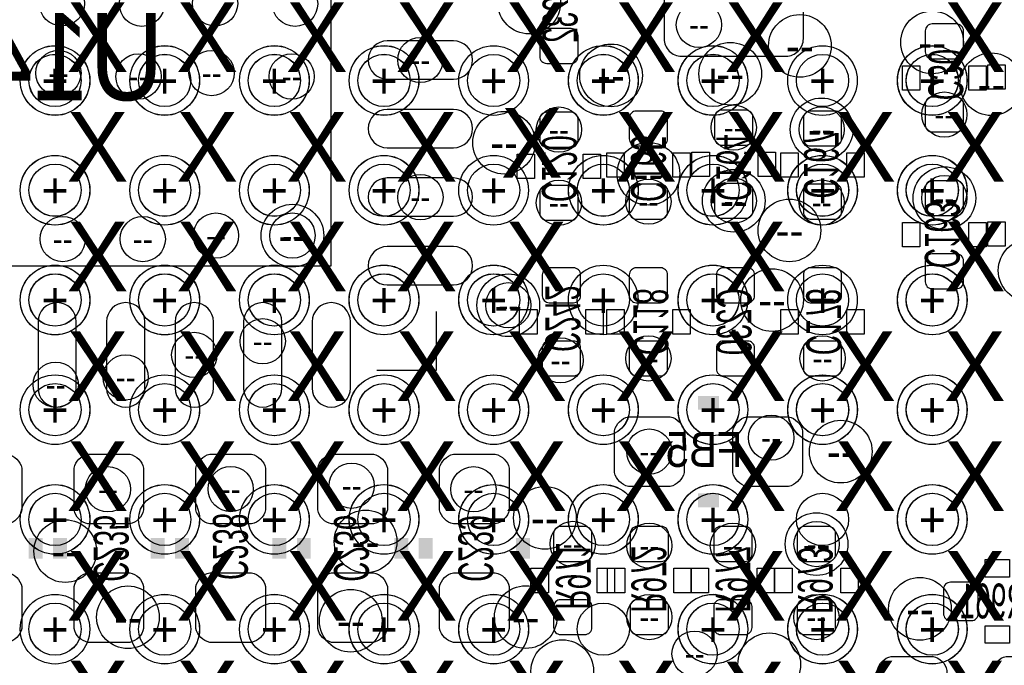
# Model space of a CAD drawing. Extents: x -22 to 398, y -34 to 263.
# Tile 10 of 39: x 27.37 to 34.56, y 15.1 to 19.81. Entities that reach past the tile are written whole.
import ezdxf
from ezdxf.enums import TextEntityAlignment as Align

# ---------------------------------------------------------------- set-up
doc = ezdxf.new("R2010")
doc.units = 0
for name, color, linetype in [('ASSY_BOT', 17, 'CONTINUOUS'), ('BOT', 16, 'CONTINUOUS'), ('DRILL', 12, 'CONTINUOUS'), ('SILK_BOT', 13, 'CONTINUOUS'), ('TOP', 15, 'CONTINUOUS')]:
    doc.layers.add(name, color=color, linetype=linetype)

# ---------------------------------------------------------------- blocks, each defined once
blk = doc.blocks.new('FIGURE_CIRCLE')
blk.add_circle((0, 0), 0.5)

msp = doc.modelspace()

# ---------------------------------------------------------------- linework, layer by layer
at = {"layer": 'BOT'}
msp.add_lwpolyline([(29.645864, 18.01241), (29.645864, 21.51253), (26.145744, 21.51253), (26.145744, 18.01241)], close=True, dxfattribs=at)
for points in [[(32.201104, 19.54022), (32.963104, 19.54022, 0.414214), (33.090104, 19.66722), (33.090104, 20.37842, 0.414214), (32.963104, 20.50542), (32.201104, 20.50542, 0.414214), (32.074104, 20.37842), (32.074104, 19.66722, 0.414214)], [(34.207704, 19.52117, 0.414214), (34.258504, 19.57197), (34.258504, 19.72437, 0.414214), (34.207704, 19.77517), (34.029904, 19.77517, 0.414214), (33.979104, 19.72437), (33.979104, 19.57197, 0.414214), (34.029904, 19.52117)], [(31.217362, 19.741388, 0.414214), (31.166562, 19.690588), (31.166562, 19.538188, 0.414214), (31.217362, 19.487388), (31.395162, 19.487388, 0.414214), (31.445962, 19.538188), (31.445962, 19.690588, 0.414214), (31.395162, 19.741388)], [(30.53715, 19.652234), (30.05455, 19.652234, 1), (30.05455, 19.372834), (30.53715, 19.372834, 1)], [(34.029904, 19.24177, 0.414214), (33.979104, 19.19097), (33.979104, 19.03857, 0.414214), (34.029904, 18.98777), (34.207704, 18.98777, 0.414214), (34.258504, 19.03857), (34.258504, 19.19097, 0.414214), (34.207704, 19.24177)], [(30.53715, 19.152108), (30.05455, 19.152108, 1), (30.05455, 18.872708), (30.53715, 18.872708, 1)], [(31.395162, 18.877788, 0.414214), (31.445962, 18.928588), (31.445962, 19.080988, 0.414214), (31.395162, 19.131788), (31.217362, 19.131788, 0.414214), (31.166562, 19.080988), (31.166562, 18.928588, 0.414214), (31.217362, 18.877788)], [(32.048704, 18.88617, 0.414214), (32.099504, 18.93697), (32.099504, 19.08937, 0.414214), (32.048704, 19.14017), (31.870904, 19.14017, 0.414214), (31.820104, 19.08937), (31.820104, 18.93697, 0.414214), (31.870904, 18.88617)], [(32.671004, 18.89252, 0.414214), (32.721804, 18.94332), (32.721804, 19.09572, 0.414214), (32.671004, 19.14652), (32.493204, 19.14652, 0.414214), (32.442404, 19.09572), (32.442404, 18.94332, 0.414214), (32.493204, 18.89252)], [(33.318704, 18.88617, 0.414214), (33.369504, 18.93697), (33.369504, 19.08937, 0.414214), (33.318704, 19.14017), (33.140904, 19.14017, 0.414214), (33.090104, 19.08937), (33.090104, 18.93697, 0.414214), (33.140904, 18.88617)], [(30.53715, 18.652236), (30.05455, 18.652236, 1), (30.05455, 18.372836), (30.53715, 18.372836, 1)], [(31.870904, 18.60677, 0.414214), (31.820104, 18.55597), (31.820104, 18.40357, 0.414214), (31.870904, 18.35277), (32.048704, 18.35277, 0.414214), (32.099504, 18.40357), (32.099504, 18.55597, 0.414214), (32.048704, 18.60677)], [(32.671004, 18.35912, 0.414214), (32.721804, 18.40992), (32.721804, 18.56232, 0.414214), (32.671004, 18.61312), (32.493204, 18.61312, 0.414214), (32.442404, 18.56232), (32.442404, 18.40992, 0.414214), (32.493204, 18.35912)], [(33.140904, 18.60677, 0.414214), (33.090104, 18.55597), (33.090104, 18.40357, 0.414214), (33.140904, 18.35277), (33.318704, 18.35277, 0.414214), (33.369504, 18.40357), (33.369504, 18.55597, 0.414214), (33.318704, 18.60677)], [(34.207704, 18.37817, 0.414214), (34.258504, 18.42897), (34.258504, 18.58137, 0.414214), (34.207704, 18.63217), (34.029904, 18.63217, 0.414214), (33.979104, 18.58137), (33.979104, 18.42897, 0.414214), (34.029904, 18.37817)], [(31.217362, 18.598388, 0.414214), (31.166562, 18.547588), (31.166562, 18.395188, 0.414214), (31.217362, 18.344388), (31.395162, 18.344388, 0.414214), (31.445962, 18.395188), (31.445962, 18.547588, 0.414214), (31.395162, 18.598388)], [(30.53715, 18.15211), (30.05455, 18.15211, 1), (30.05455, 17.87271), (30.53715, 17.87271, 1)], [(34.029904, 18.09877, 0.414214), (33.979104, 18.04797), (33.979104, 17.89557, 0.414214), (34.029904, 17.84477), (34.207704, 17.84477, 0.414214), (34.258504, 17.89557), (34.258504, 18.04797, 0.414214), (34.207704, 18.09877)], [(31.413704, 17.74317, 0.414214), (31.464504, 17.79397), (31.464504, 17.94637, 0.414214), (31.413704, 17.99717), (31.235904, 17.99717, 0.414214), (31.185104, 17.94637), (31.185104, 17.79397, 0.414214), (31.235904, 17.74317)], [(32.048704, 17.74317, 0.414214), (32.099504, 17.79397), (32.099504, 17.94637, 0.414214), (32.048704, 17.99717), (31.870904, 17.99717, 0.414214), (31.820104, 17.94637), (31.820104, 17.79397, 0.414214), (31.870904, 17.74317)], [(32.683704, 17.74317, 0.414214), (32.734504, 17.79397), (32.734504, 17.94637, 0.414214), (32.683704, 17.99717), (32.505904, 17.99717, 0.414214), (32.455104, 17.94637), (32.455104, 17.79397, 0.414214), (32.505904, 17.74317)], [(33.318704, 17.74317, 0.414214), (33.369504, 17.79397), (33.369504, 17.94637, 0.414214), (33.318704, 17.99717), (33.140904, 17.99717, 0.414214), (33.090104, 17.94637), (33.090104, 17.79397, 0.414214), (33.140904, 17.74317)], [(27.785568, 17.121124), (27.785568, 17.603724, 1), (27.506168, 17.603724), (27.506168, 17.121124, 1)], [(28.28544, 17.121124), (28.28544, 17.603724, 1), (28.00604, 17.603724), (28.00604, 17.121124, 1)], [(28.785566, 17.121124), (28.785566, 17.603724, 1), (28.506166, 17.603724), (28.506166, 17.121124, 1)], [(29.285438, 17.121124), (29.285438, 17.603724, 1), (29.006038, 17.603724), (29.006038, 17.121124, 1)], [(29.785564, 17.121124), (29.785564, 17.603724, 1), (29.506164, 17.603724), (29.506164, 17.121124, 1)], [(31.235904, 17.46377, 0.414214), (31.185104, 17.41297), (31.185104, 17.26057, 0.414214), (31.235904, 17.20977), (31.413704, 17.20977, 0.414214), (31.464504, 17.26057), (31.464504, 17.41297, 0.414214), (31.413704, 17.46377)], [(31.870904, 17.46377, 0.414214), (31.820104, 17.41297), (31.820104, 17.26057, 0.414214), (31.870904, 17.20977), (32.048704, 17.20977, 0.414214), (32.099504, 17.26057), (32.099504, 17.41297, 0.414214), (32.048704, 17.46377)], [(32.505904, 17.46377, 0.414214), (32.455104, 17.41297), (32.455104, 17.26057, 0.414214), (32.505904, 17.20977), (32.683704, 17.20977, 0.414214), (32.734504, 17.26057), (32.734504, 17.41297, 0.414214), (32.683704, 17.46377)], [(33.140904, 17.46377, 0.414214), (33.090104, 17.41297), (33.090104, 17.26057, 0.414214), (33.140904, 17.20977), (33.318704, 17.20977, 0.414214), (33.369504, 17.26057), (33.369504, 17.41297, 0.414214), (33.318704, 17.46377)], [(31.813754, 16.91132), (32.118554, 16.91132, -0.294587), (32.220154, 16.80972), (32.220154, 16.50492, -0.294587), (32.118554, 16.40332), (31.813754, 16.40332, -0.294587), (31.712154, 16.50492), (31.712154, 16.80972, -0.294587)], [(32.677354, 16.91132), (32.982154, 16.91132, -0.294587), (33.083754, 16.80972), (33.083754, 16.50492, -0.294587), (32.982154, 16.40332), (32.677354, 16.40332, -0.294587), (32.575754, 16.50492), (32.575754, 16.80972, -0.294587)], [(26.879804, 16.23187), (26.879804, 16.53667, -0.294587), (26.981404, 16.63827), (27.286204, 16.63827, -0.294587), (27.387804, 16.53667), (27.387804, 16.23187, -0.294587), (27.286204, 16.13027), (26.981404, 16.13027, -0.294587)], [(27.768804, 16.23187), (27.768804, 16.53667, -0.294587), (27.870404, 16.63827), (28.175204, 16.63827, -0.294587), (28.276804, 16.53667), (28.276804, 16.23187, -0.294587), (28.175204, 16.13027), (27.870404, 16.13027, -0.294587)], [(28.657804, 16.23187), (28.657804, 16.53667, -0.294587), (28.759404, 16.63827), (29.064204, 16.63827, -0.294587), (29.165804, 16.53667), (29.165804, 16.23187, -0.294587), (29.064204, 16.13027), (28.759404, 16.13027, -0.294587)], [(30.054804, 16.53667), (30.054804, 16.23187, -0.294587), (29.953204, 16.13027), (29.648404, 16.13027, -0.294587), (29.546804, 16.23187), (29.546804, 16.53667, -0.294587), (29.648404, 16.63827), (29.953204, 16.63827, -0.294587)], [(30.943804, 16.53667), (30.943804, 16.23187, -0.294587), (30.842204, 16.13027), (30.537404, 16.13027, -0.294587), (30.435804, 16.23187), (30.435804, 16.53667, -0.294587), (30.537404, 16.63827), (30.842204, 16.63827, -0.294587)], [(31.496254, 15.85722, 0.414214), (31.547054, 15.90802), (31.547054, 16.06042, 0.414214), (31.496254, 16.11122), (31.318454, 16.11122, 0.414214), (31.267654, 16.06042), (31.267654, 15.90802, 0.414214), (31.318454, 15.85722)], [(31.877254, 16.11122, 0.414214), (31.826454, 16.06042), (31.826454, 15.90802, 0.414214), (31.877254, 15.85722), (32.055054, 15.85722, 0.414214), (32.105854, 15.90802), (32.105854, 16.06042, 0.414214), (32.055054, 16.11122)], [(32.664654, 15.85722, 0.414214), (32.715454, 15.90802), (32.715454, 16.06042, 0.414214), (32.664654, 16.11122), (32.486854, 16.11122, 0.414214), (32.436054, 16.06042), (32.436054, 15.90802, 0.414214), (32.486854, 15.85722)], [(33.274254, 15.85722, 0.414214), (33.325054, 15.90802), (33.325054, 16.06042, 0.414214), (33.274254, 16.11122), (33.096454, 16.11122, 0.414214), (33.045654, 16.06042), (33.045654, 15.90802, 0.414214), (33.096454, 15.85722)], [(26.879804, 15.36827), (26.879804, 15.67307, -0.294587), (26.981404, 15.77467), (27.286204, 15.77467, -0.294587), (27.387804, 15.67307), (27.387804, 15.36827, -0.294587), (27.286204, 15.26667), (26.981404, 15.26667, -0.294587)], [(27.768804, 15.36827), (27.768804, 15.67307, -0.294587), (27.870404, 15.77467), (28.175204, 15.77467, -0.294587), (28.276804, 15.67307), (28.276804, 15.36827, -0.294587), (28.175204, 15.26667), (27.870404, 15.26667, -0.294587)], [(28.657804, 15.36827), (28.657804, 15.67307, -0.294587), (28.759404, 15.77467), (29.064204, 15.77467, -0.294587), (29.165804, 15.67307), (29.165804, 15.36827, -0.294587), (29.064204, 15.26667), (28.759404, 15.26667, -0.294587)], [(30.054804, 15.67307), (30.054804, 15.36827, -0.294587), (29.953204, 15.26667), (29.648404, 15.26667, -0.294587), (29.546804, 15.36827), (29.546804, 15.67307, -0.294587), (29.648404, 15.77467), (29.953204, 15.77467, -0.294587)], [(30.943804, 15.67307), (30.943804, 15.36827, -0.294587), (30.842204, 15.26667), (30.537404, 15.26667, -0.294587), (30.435804, 15.36827), (30.435804, 15.67307, -0.294587), (30.537404, 15.77467), (30.842204, 15.77467, -0.294587)], [(34.366454, 15.65402, 0.414214), (34.315654, 15.70482), (34.163254, 15.70482, 0.414214), (34.112454, 15.65402), (34.112454, 15.47622, 0.414214), (34.163254, 15.42542), (34.315654, 15.42542, 0.414214), (34.366454, 15.47622)], [(31.496254, 15.32382, 0.414214), (31.547054, 15.37462), (31.547054, 15.52702, 0.414214), (31.496254, 15.57782), (31.318454, 15.57782, 0.414214), (31.267654, 15.52702), (31.267654, 15.37462, 0.414214), (31.318454, 15.32382)], [(31.877254, 15.57782, 0.414214), (31.826454, 15.52702), (31.826454, 15.37462, 0.414214), (31.877254, 15.32382), (32.055054, 15.32382, 0.414214), (32.105854, 15.37462), (32.105854, 15.52702, 0.414214), (32.055054, 15.57782)], [(32.664654, 15.32382, 0.414214), (32.715454, 15.37462), (32.715454, 15.52702, 0.414214), (32.664654, 15.57782), (32.486854, 15.57782, 0.414214), (32.436054, 15.52702), (32.436054, 15.37462, 0.414214), (32.486854, 15.32382)], [(33.274254, 15.32382, 0.414214), (33.325054, 15.37462), (33.325054, 15.52702, 0.414214), (33.274254, 15.57782), (33.096454, 15.57782, 0.414214), (33.045654, 15.52702), (33.045654, 15.37462, 0.414214), (33.096454, 15.32382)], [(33.6296, 14.7574), (33.6296, 15.0622, -0.294587), (33.7312, 15.1638), (34.036, 15.1638, -0.294587), (34.1376, 15.0622), (34.1376, 14.7574, -0.294587), (34.036, 14.6558), (33.7312, 14.6558, -0.294587)], [(34.4678, 14.7574), (34.4678, 15.0622, -0.294587), (34.5694, 15.1638), (34.8742, 15.1638, -0.294587), (34.9758, 15.0622), (34.9758, 14.7574, -0.294587), (34.8742, 14.6558), (34.5694, 14.6558, -0.294587)]]:
    msp.add_lwpolyline(points, format="xyb", close=True, dxfattribs=at)
at = {"layer": 'SILK_BOT'}
for points in [[(33.814004, 19.47037), (33.941004, 19.47037), (33.941004, 19.29257), (33.814004, 19.29257)], [(34.296604, 19.47037), (34.423604, 19.47037), (34.423604, 19.29257), (34.296604, 19.29257)], [(34.436304, 19.47672), (34.563304, 19.47672), (34.563304, 19.29892), (34.436304, 19.29892)], [(31.001462, 18.826988), (31.128462, 18.826988), (31.128462, 18.649188), (31.001462, 18.649188)], [(31.484062, 18.826988), (31.611062, 18.826988), (31.611062, 18.649188), (31.484062, 18.649188)], [(31.782004, 18.65757), (31.655004, 18.65757), (31.655004, 18.83537), (31.782004, 18.83537)], [(32.264604, 18.65757), (32.137604, 18.65757), (32.137604, 18.83537), (32.264604, 18.83537)], [(32.404304, 18.66392), (32.277304, 18.66392), (32.277304, 18.84172), (32.404304, 18.84172)], [(32.886904, 18.66392), (32.759904, 18.66392), (32.759904, 18.84172), (32.886904, 18.84172)], [(32.925004, 18.83537), (33.052004, 18.83537), (33.052004, 18.65757), (32.925004, 18.65757)], [(33.407604, 18.83537), (33.534604, 18.83537), (33.534604, 18.65757), (33.407604, 18.65757)], [(33.814004, 18.32737), (33.941004, 18.32737), (33.941004, 18.14957), (33.814004, 18.14957)], [(34.296604, 18.32737), (34.423604, 18.32737), (34.423604, 18.14957), (34.296604, 18.14957)], [(34.563304, 18.15592), (34.436304, 18.15592), (34.436304, 18.33372), (34.563304, 18.33372)], [(31.147004, 17.51457), (31.020004, 17.51457), (31.020004, 17.69237), (31.147004, 17.69237)], [(31.629604, 17.51457), (31.502604, 17.51457), (31.502604, 17.69237), (31.629604, 17.69237)], [(31.655004, 17.69237), (31.782004, 17.69237), (31.782004, 17.51457), (31.655004, 17.51457)], [(32.137604, 17.69237), (32.264604, 17.69237), (32.264604, 17.51457), (32.137604, 17.51457)], [(32.925004, 17.69237), (33.052004, 17.69237), (33.052004, 17.51457), (32.925004, 17.51457)], [(33.407604, 17.69237), (33.534604, 17.69237), (33.534604, 17.51457), (33.407604, 17.51457)], [(31.229554, 15.62862), (31.102554, 15.62862), (31.102554, 15.80642), (31.229554, 15.80642)], [(31.712154, 15.62862), (31.585154, 15.62862), (31.585154, 15.80642), (31.712154, 15.80642)], [(31.661354, 15.80642), (31.788354, 15.80642), (31.788354, 15.62862), (31.661354, 15.62862)], [(32.143954, 15.80642), (32.270954, 15.80642), (32.270954, 15.62862), (32.143954, 15.62862)], [(32.397954, 15.62862), (32.270954, 15.62862), (32.270954, 15.80642), (32.397954, 15.80642)], [(32.880554, 15.62862), (32.753554, 15.62862), (32.753554, 15.80642), (32.880554, 15.80642)], [(33.007554, 15.62862), (32.880554, 15.62862), (32.880554, 15.80642), (33.007554, 15.80642)], [(33.490154, 15.62862), (33.363154, 15.62862), (33.363154, 15.80642), (33.490154, 15.80642)], [(34.595054, 15.86992), (34.595054, 15.74292), (34.417254, 15.74292), (34.417254, 15.86992)], [(34.595054, 15.38732), (34.595054, 15.26032), (34.417254, 15.26032), (34.417254, 15.38732)]]:
    msp.add_lwpolyline(points, close=True, dxfattribs=at)
msp.add_lwpolyline([(30.410404, 17.67967), (30.410404, 17.24787), (29.978604, 17.24787)], dxfattribs=at)
at = {"layer": 'SILK_BOT', "const_width": 0.1016}
for points in [[(32.321754, 17.01292), (32.474154, 17.01292)], [(32.321754, 16.30172), (32.474154, 16.30172)], [(27.489404, 15.87627), (27.489404, 16.02867)], [(27.667204, 15.87627), (27.667204, 16.02867)], [(28.378404, 15.87627), (28.378404, 16.02867)], [(28.556204, 15.87627), (28.556204, 16.02867)], [(29.267404, 15.87627), (29.267404, 16.02867)], [(29.445204, 16.02867), (29.445204, 15.87627)], [(30.156404, 16.02867), (30.156404, 15.87627)], [(30.334204, 16.02867), (30.334204, 15.87627)], [(31.045404, 16.02867), (31.045404, 15.87627)]]:
    msp.add_lwpolyline(points, dxfattribs=at)
at = {"layer": 'TOP'}
for centre in [(27.63012, 19.362928), (28.43022, 19.362928), (29.230066, 19.362928), (30.030166, 19.362928), (30.830012, 19.362928), (31.630112, 19.362928), (32.430212, 19.362928), (33.230058, 19.362928), (34.030158, 19.362928), (27.63012, 18.562828), (28.43022, 18.562828), (29.230066, 18.562828), (30.030166, 18.562828), (30.830012, 18.562828), (31.630112, 18.562828), (32.430212, 18.562828), (33.230058, 18.562828), (34.030158, 18.562828), (27.63012, 17.762728), (28.43022, 17.762728), (29.230066, 17.762728), (30.030166, 17.762728), (30.830012, 17.762728), (31.630112, 17.762728), (32.430212, 17.762728), (33.230058, 17.762728), (34.030158, 17.762728), (27.63012, 16.962882), (28.43022, 16.962882), (29.230066, 16.962882), (30.030166, 16.962882), (30.830012, 16.962882), (31.630112, 16.962882), (32.430212, 16.962882), (33.230058, 16.962882), (34.030158, 16.962882), (27.63012, 16.162782), (28.43022, 16.162782), (29.230066, 16.162782), (30.030166, 16.162782), (30.830012, 16.162782), (31.630112, 16.162782), (32.430212, 16.162782), (33.230058, 16.162782), (34.030158, 16.162782), (27.63012, 15.362936), (28.43022, 15.362936), (29.230066, 15.362936), (30.030166, 15.362936), (30.830012, 15.362936), (31.630112, 15.362936), (32.430212, 15.362936), (33.230058, 15.362936), (34.030158, 15.362936)]:
    msp.add_circle(centre, 0.1905, dxfattribs=at)

# ---------------------------------------------------------------- block references
at = {"layer": 'DRILL'}
for p, xscale, yscale in [((31.0896, 19.931126), 0.4572, 0.4572), ((27.680412, 19.925538), 0.3302, 0.3302), ((28.26385, 19.922998), 0.3302, 0.3302), ((28.798012, 19.925538), 0.3302, 0.3302), ((29.38145, 19.922998), 0.3302, 0.3302), ((32.328104, 19.76882), 0.3302, 0.3302), ((33.06445, 19.61515), 0.4572, 0.4572), ((34.02965, 19.64055), 0.4572, 0.4572), ((27.63012, 19.362674), 0.508, 0.508), ((27.630374, 19.363436), 0.508, 0.508), ((28.43022, 19.362674), 0.508, 0.508), ((28.430474, 19.363436), 0.508, 0.508), ((29.230066, 19.362674), 0.508, 0.508), ((29.230574, 19.363436), 0.508, 0.508), ((30.030166, 19.362674), 0.508, 0.508), ((30.030674, 19.363436), 0.508, 0.508), ((30.29585, 19.512534), 0.3302, 0.3302), ((30.830012, 19.362928), 0.508, 0.508), ((31.630112, 19.362674), 0.508, 0.508), ((31.630874, 19.363436), 0.508, 0.508), ((31.686754, 19.40052), 0.4572, 0.4572), ((32.429958, 19.362674), 0.508, 0.508), ((32.430974, 19.363436), 0.508, 0.508), ((32.55645, 19.41195), 0.4572, 0.4572), ((33.229804, 19.362674), 0.508, 0.508), ((34.029904, 19.362674), 0.508, 0.508), ((34.031174, 19.363436), 0.508, 0.508), ((27.630374, 19.363436), 0.381, 0.381), ((27.655012, 19.417538), 0.3302, 0.3302), ((28.239212, 19.392138), 0.3302, 0.3302), ((28.430474, 19.363436), 0.381, 0.381), ((28.772612, 19.417538), 0.3302, 0.3302), ((29.230574, 19.363436), 0.381, 0.381), ((29.356812, 19.392138), 0.3302, 0.3302), ((30.030674, 19.363436), 0.381, 0.381), ((31.630874, 19.363436), 0.381, 0.381), ((32.430974, 19.363436), 0.381, 0.381), ((34.031174, 19.363436), 0.381, 0.381), ((34.46145, 19.33575), 0.4572, 0.4572), ((34.118804, 19.11477), 0.3302, 0.3302), ((32.582104, 19.01952), 0.3302, 0.3302), ((33.223454, 19.00682), 0.4572, 0.4572), ((30.906212, 18.909538), 0.4572, 0.4572), ((31.306262, 19.004788), 0.3302, 0.3302), ((33.223454, 19.00682), 0.3302, 0.3302), ((31.959804, 18.68297), 0.4572, 0.4572), ((27.629866, 18.562574), 0.508, 0.508), ((27.630374, 18.563336), 0.508, 0.508), ((27.630374, 18.563336), 0.381, 0.381), ((28.43022, 18.562828), 0.508, 0.508), ((28.430474, 18.563336), 0.508, 0.508), ((28.430474, 18.563336), 0.381, 0.381), ((29.230066, 18.562574), 0.508, 0.508), ((29.230574, 18.563336), 0.508, 0.508), ((29.230574, 18.563336), 0.381, 0.381), ((30.030166, 18.562574), 0.508, 0.508), ((30.030674, 18.563336), 0.508, 0.508), ((30.030674, 18.563336), 0.381, 0.381), ((30.830012, 18.562828), 0.508, 0.508), ((31.630112, 18.562828), 0.508, 0.508), ((31.630874, 18.563336), 0.508, 0.508), ((31.630874, 18.563336), 0.381, 0.381), ((32.429958, 18.562828), 0.508, 0.508), ((32.430974, 18.563336), 0.508, 0.508), ((32.430974, 18.563336), 0.381, 0.381), ((33.229804, 18.562828), 0.508, 0.508), ((33.231074, 18.563336), 0.508, 0.508), ((33.231074, 18.563336), 0.381, 0.381), ((34.029904, 18.562828), 0.508, 0.508), ((34.031174, 18.563336), 0.508, 0.508), ((34.031174, 18.563336), 0.381, 0.381), ((32.582104, 18.48612), 0.4572, 0.4572), ((34.118804, 18.50517), 0.4572, 0.4572), ((30.29585, 18.512536), 0.3302, 0.3302), ((31.306262, 18.471388), 0.3302, 0.3302), ((31.959804, 18.47977), 0.3302, 0.3302), ((32.582104, 18.48612), 0.3302, 0.3302), ((33.223454, 18.47342), 0.3302, 0.3302), ((34.118804, 18.50517), 0.3302, 0.3302), ((32.988504, 18.27022), 0.4572, 0.4572), ((28.803854, 18.23212), 0.3302, 0.3302), ((29.362654, 18.23212), 0.4572, 0.4572), ((29.362654, 18.23212), 0.3302, 0.3302), ((27.686254, 18.20672), 0.3302, 0.3302), ((28.270454, 18.20672), 0.3302, 0.3302), ((34.741104, 17.97812), 0.4572, 0.4572), ((27.629866, 17.762474), 0.508, 0.508), ((27.630374, 17.763236), 0.508, 0.508), ((28.429966, 17.762474), 0.508, 0.508), ((28.430474, 17.763236), 0.508, 0.508), ((29.230066, 17.762728), 0.508, 0.508), ((29.230574, 17.763236), 0.508, 0.508), ((30.029912, 17.762728), 0.508, 0.508), ((30.030674, 17.763236), 0.508, 0.508), ((30.830012, 17.762728), 0.508, 0.508), ((30.830774, 17.763236), 0.508, 0.508), ((31.630112, 17.762728), 0.508, 0.508), ((32.429958, 17.762728), 0.508, 0.508), ((32.430974, 17.763236), 0.508, 0.508), ((32.861504, 17.76222), 0.4572, 0.4572), ((33.229804, 17.762728), 0.508, 0.508), ((34.029904, 17.762728), 0.508, 0.508), ((34.031174, 17.763236), 0.508, 0.508), ((27.630374, 17.763236), 0.381, 0.381), ((28.430474, 17.763236), 0.381, 0.381), ((29.230574, 17.763236), 0.381, 0.381), ((30.030674, 17.763236), 0.381, 0.381), ((30.830774, 17.763236), 0.381, 0.381), ((30.937454, 17.72412), 0.4572, 0.4572), ((30.937454, 17.72412), 0.3302, 0.3302), ((32.430974, 17.763236), 0.381, 0.381), ((34.031174, 17.763236), 0.381, 0.381), ((29.145738, 17.461738), 0.3302, 0.3302), ((28.645866, 17.362424), 0.3302, 0.3302), ((31.3182, 17.3228), 0.3302, 0.3302), ((31.959804, 17.33677), 0.3302, 0.3302), ((33.229804, 17.33677), 0.3302, 0.3302), ((28.14574, 17.19834), 0.3302, 0.3302), ((27.6352, 17.145), 0.3302, 0.3302), ((27.63012, 16.962882), 0.508, 0.508), ((27.630374, 16.963136), 0.508, 0.508), ((28.43022, 16.962882), 0.508, 0.508), ((28.430474, 16.963136), 0.508, 0.508), ((29.230066, 16.962882), 0.508, 0.508), ((29.230574, 16.963136), 0.508, 0.508), ((30.029912, 16.962882), 0.508, 0.508), ((30.030674, 16.963136), 0.508, 0.508), ((30.830012, 16.962882), 0.508, 0.508), ((30.830774, 16.963136), 0.508, 0.508), ((31.630112, 16.962882), 0.508, 0.508), ((31.630874, 16.963136), 0.508, 0.508), ((32.429958, 16.962882), 0.508, 0.508), ((32.430974, 16.963136), 0.508, 0.508), ((33.229804, 16.962882), 0.508, 0.508), ((33.231074, 16.963136), 0.508, 0.508), ((34.029904, 16.962882), 0.508, 0.508), ((34.031174, 16.963136), 0.508, 0.508), ((27.630374, 16.963136), 0.381, 0.381), ((28.430474, 16.963136), 0.381, 0.381), ((29.230574, 16.963136), 0.381, 0.381), ((30.030674, 16.963136), 0.381, 0.381), ((30.830774, 16.963136), 0.381, 0.381), ((31.630874, 16.963136), 0.381, 0.381), ((32.430974, 16.963136), 0.381, 0.381), ((33.231074, 16.963136), 0.381, 0.381), ((34.031174, 16.963136), 0.381, 0.381), ((32.855154, 16.75892), 0.3302, 0.3302), ((33.363154, 16.65732), 0.4572, 0.4572), ((31.966154, 16.65732), 0.3302, 0.3302), ((28.0162, 16.383), 0.3302, 0.3302), ((28.911804, 16.38427), 0.3302, 0.3302), ((29.7942, 16.4084), 0.3302, 0.3302), ((30.6832, 16.383), 0.3302, 0.3302), ((27.63012, 16.162528), 0.508, 0.508), ((27.630374, 16.163036), 0.508, 0.508), ((28.43022, 16.162528), 0.508, 0.508), ((28.430474, 16.163036), 0.508, 0.508), ((29.230066, 16.162528), 0.508, 0.508), ((29.230574, 16.163036), 0.508, 0.508), ((30.029912, 16.162528), 0.508, 0.508), ((30.030674, 16.163036), 0.508, 0.508), ((30.830012, 16.162528), 0.508, 0.508), ((30.830774, 16.163036), 0.508, 0.508), ((31.204154, 16.17472), 0.4572, 0.4572), ((31.630112, 16.162528), 0.508, 0.508), ((31.630874, 16.163036), 0.508, 0.508), ((32.429958, 16.162528), 0.508, 0.508), ((32.430974, 16.163036), 0.508, 0.508), ((34.029904, 16.162528), 0.508, 0.508), ((34.031174, 16.163036), 0.508, 0.508), ((27.630374, 16.163036), 0.381, 0.381), ((28.430474, 16.163036), 0.381, 0.381), ((29.230574, 16.163036), 0.381, 0.381), ((30.030674, 16.163036), 0.381, 0.381), ((30.830774, 16.163036), 0.381, 0.381), ((31.630874, 16.163036), 0.381, 0.381), ((32.430974, 16.163036), 0.381, 0.381), ((34.031174, 16.163036), 0.381, 0.381), ((29.8958, 16.002), 0.4572, 0.4572), ((33.186116, 15.983204), 0.4572, 0.4572), ((27.70505, 15.93215), 0.4572, 0.4572), ((31.407354, 15.98422), 0.3302, 0.3302), ((31.966154, 15.97152), 0.3302, 0.3302), ((32.575754, 15.97152), 0.3302, 0.3302), ((33.186624, 15.983204), 0.3302, 0.3302), ((33.94075, 15.511018), 0.4572, 0.4572), ((28.16225, 15.44955), 0.4572, 0.4572), ((31.064454, 15.45082), 0.4572, 0.4572), ((27.63012, 15.362682), 0.508, 0.508), ((28.43022, 15.362682), 0.508, 0.508), ((28.430474, 15.362936), 0.508, 0.508), ((29.230066, 15.362682), 0.508, 0.508), ((29.230574, 15.362936), 0.508, 0.508), ((29.78785, 15.42415), 0.4572, 0.4572), ((30.029912, 15.362682), 0.508, 0.508), ((30.030674, 15.362936), 0.508, 0.508), ((30.830012, 15.362682), 0.508, 0.508), ((30.830774, 15.362936), 0.508, 0.508), ((31.966154, 15.45082), 0.3302, 0.3302), ((32.429958, 15.362682), 0.508, 0.508), ((32.430974, 15.362936), 0.508, 0.508), ((33.229804, 15.362682), 0.508, 0.508), ((33.231074, 15.362936), 0.508, 0.508), ((33.185354, 15.45082), 0.3302, 0.3302), ((34.029904, 15.362682), 0.508, 0.508), ((34.031174, 15.362936), 0.508, 0.508), ((27.63012, 15.362682), 0.381, 0.381), ((28.430474, 15.362936), 0.381, 0.381), ((29.230574, 15.362936), 0.381, 0.381), ((30.030674, 15.362936), 0.381, 0.381), ((30.830774, 15.362936), 0.381, 0.381), ((32.430974, 15.362936), 0.381, 0.381), ((33.231074, 15.362936), 0.381, 0.381), ((34.031174, 15.362936), 0.381, 0.381), ((32.296354, 15.18412), 0.3302, 0.3302), ((32.84093, 15.106396), 0.4572, 0.4572), ((31.331154, 15.05712), 0.4572, 0.4572)]:
    msp.add_blockref('FIGURE_CIRCLE', p, dxfattribs=dict(at, xscale=xscale, yscale=yscale))

# ---------------------------------------------------------------- texts
at = {"layer": 'ASSY_BOT', "text_generation_flag": 2, "width": 0.6}
for s, rotation, p in [('C232', 90, (31.441898, 19.881088)), ('C30', 270, (34.001964, 19.4056)), ('C167', 270, (33.094168, 18.74647)), ('C120', 270, (31.182564, 18.7198)), ('C165', 270, (31.832804, 18.72107)), ('C164', 270, (32.455104, 18.72742)), ('C163', 270, (33.976564, 18.2372)), ('C242', 270, (31.208218, 17.6276)), ('C118', 270, (31.849822, 17.60347)), ('C230', 90, (32.71139, 17.60474)), ('C173', 270, (33.110932, 17.60347)), ('C235', 270, (27.912568, 15.95247)), ('C238', 270, (28.782518, 15.96517)), ('C236', 270, (29.665422, 15.95247)), ('C239', 270, (30.573218, 15.9512)), ('R971', 270, (31.284418, 15.749778)), ('R972', 270, (31.835344, 15.726918)), ('R977', 270, (32.450024, 15.726918)), ('R973', 270, (33.049718, 15.71752))]:
    msp.add_text(s, height=0.254, rotation=rotation, dxfattribs=at).set_placement(p, align=Align.CENTER)
at = {"layer": 'ASSY_BOT', "text_generation_flag": 2}
for s, height, width, p in [('U14', 0.635, 0.8784, (27.7368, 19.219164)), ('FB5', 0.254, 0.9, (32.36595, 16.545814)), ('R961', 0.254, 0.6, (34.47542, 15.441422))]:
    msp.add_text(s, height=height, dxfattribs=dict(at, width=width)).set_placement(p, align=Align.CENTER)
at = {"layer": 'DRILL'}
for s, height, p in [('X', 0.508, (27.940254, 19.67992)), ('X', 0.508, (28.740354, 19.67992)), ('X', 0.508, (29.540454, 19.67992)), ('X', 0.508, (30.340554, 19.67992)), ('X', 0.508, (31.140654, 19.67992)), ('X', 0.508, (31.940754, 19.67992)), ('X', 0.508, (32.740854, 19.67992)), ('X', 0.508, (34.341054, 19.67992)), ('--', 0.1651, (32.328104, 19.76882)), ('--', 0.2286, (34.02965, 19.64055)), ('--', 0.2286, (33.06445, 19.61515)), ('--', 0.1651, (30.29585, 19.512534)), ('+', 0.254, (27.63012, 19.362674)), ('+', 0.254, (27.630374, 19.363436)), ('+', 0.1905, (27.630374, 19.363436)), ('--', 0.1651, (27.655012, 19.417538)), ('+', 0.254, (28.43022, 19.362674)), ('+', 0.254, (28.430474, 19.363436)), ('+', 0.1905, (28.430474, 19.363436)), ('--', 0.1651, (28.772612, 19.417538)), ('+', 0.254, (29.230066, 19.362674)), ('+', 0.254, (29.230574, 19.363436)), ('+', 0.1905, (29.230574, 19.363436)), ('+', 0.254, (30.030166, 19.362674)), ('+', 0.254, (30.030674, 19.363436)), ('+', 0.1905, (30.030674, 19.363436)), ('+', 0.254, (30.830012, 19.362928)), ('+', 0.254, (31.630112, 19.362674)), ('+', 0.254, (31.630874, 19.363436)), ('+', 0.1905, (31.630874, 19.363436)), ('+', 0.254, (32.429958, 19.362674)), ('+', 0.254, (32.430974, 19.363436)), ('+', 0.1905, (32.430974, 19.363436)), ('+', 0.254, (33.229804, 19.362674)), ('+', 0.254, (34.029904, 19.362674)), ('+', 0.254, (34.031174, 19.363436)), ('+', 0.1905, (34.031174, 19.363436)), ('--', 0.1651, (28.239212, 19.392138)), ('--', 0.1651, (29.356812, 19.392138)), ('--', 0.2286, (31.686754, 19.40052)), ('--', 0.2286, (32.55645, 19.41195)), ('--', 0.2286, (34.46145, 19.33575)), ('X', 0.508, (27.940254, 18.87982)), ('X', 0.508, (28.740354, 18.87982)), ('X', 0.508, (29.540454, 18.87982)), ('X', 0.508, (30.340554, 18.87982)), ('X', 0.508, (31.109412, 18.909538)), ('X', 0.508, (31.940754, 18.87982)), ('X', 0.508, (32.740854, 18.87982)), ('X', 0.508, (33.540954, 18.87982)), ('X', 0.508, (34.341054, 18.87982)), ('--', 0.1651, (34.118804, 19.11477)), ('--', 0.1651, (31.306262, 19.004788)), ('--', 0.1651, (32.582104, 19.01952)), ('--', 0.2286, (33.223454, 19.00682)), ('--', 0.1651, (33.223454, 19.00682)), ('--', 0.2286, (30.906212, 18.909538)), ('+', 0.254, (27.629866, 18.562574)), ('+', 0.254, (27.630374, 18.563336)), ('+', 0.1905, (27.630374, 18.563336)), ('+', 0.254, (28.43022, 18.562828)), ('+', 0.254, (28.430474, 18.563336)), ('+', 0.1905, (28.430474, 18.563336)), ('+', 0.254, (29.230066, 18.562574)), ('+', 0.254, (29.230574, 18.563336)), ('+', 0.1905, (29.230574, 18.563336)), ('+', 0.254, (30.030166, 18.562574)), ('+', 0.254, (30.030674, 18.563336)), ('+', 0.1905, (30.030674, 18.563336)), ('+', 0.254, (30.830012, 18.562828)), ('+', 0.254, (31.630112, 18.562828)), ('+', 0.254, (31.630874, 18.563336)), ('+', 0.1905, (31.630874, 18.563336)), ('--', 0.2286, (31.959804, 18.68297)), ('+', 0.254, (32.429958, 18.562828)), ('+', 0.254, (32.430974, 18.563336)), ('+', 0.1905, (32.430974, 18.563336)), ('+', 0.254, (33.229804, 18.562828)), ('+', 0.254, (33.231074, 18.563336)), ('+', 0.1905, (33.231074, 18.563336)), ('+', 0.254, (34.029904, 18.562828)), ('+', 0.254, (34.031174, 18.563336)), ('+', 0.1905, (34.031174, 18.563336)), ('--', 0.1651, (30.29585, 18.512536)), ('--', 0.1651, (31.959804, 18.47977)), ('--', 0.2286, (32.582104, 18.48612)), ('--', 0.1651, (32.582104, 18.48612)), ('--', 0.2286, (34.118804, 18.50517)), ('--', 0.1651, (34.118804, 18.50517)), ('--', 0.1651, (31.306262, 18.471388)), ('--', 0.1651, (33.223454, 18.47342)), ('X', 0.508, (27.940254, 18.07972)), ('X', 0.508, (28.740354, 18.07972)), ('X', 0.508, (29.540454, 18.07972)), ('X', 0.508, (30.340554, 18.07972)), ('X', 0.508, (31.140654, 18.07972)), ('X', 0.508, (32.740854, 18.07972)), ('X', 0.508, (34.341054, 18.07972)), ('--', 0.2286, (32.988504, 18.27022)), ('--', 0.1651, (27.686254, 18.20672)), ('--', 0.1651, (28.270454, 18.20672)), ('--', 0.1651, (28.803854, 18.23212)), ('--', 0.2286, (29.362654, 18.23212)), ('--', 0.1651, (29.362654, 18.23212)), ('+', 0.254, (27.629866, 17.762474)), ('+', 0.254, (27.630374, 17.763236)), ('+', 0.1905, (27.630374, 17.763236)), ('+', 0.254, (28.429966, 17.762474)), ('+', 0.254, (28.430474, 17.763236)), ('+', 0.1905, (28.430474, 17.763236)), ('+', 0.254, (29.230066, 17.762728)), ('+', 0.254, (29.230574, 17.763236)), ('+', 0.1905, (29.230574, 17.763236)), ('+', 0.254, (30.029912, 17.762728)), ('+', 0.254, (30.030674, 17.763236)), ('+', 0.1905, (30.030674, 17.763236)), ('+', 0.254, (30.830012, 17.762728)), ('+', 0.254, (30.830774, 17.763236)), ('+', 0.1905, (30.830774, 17.763236)), ('+', 0.254, (31.630112, 17.762728)), ('+', 0.254, (32.429958, 17.762728)), ('+', 0.254, (32.430974, 17.763236)), ('+', 0.1905, (32.430974, 17.763236)), ('+', 0.254, (33.229804, 17.762728)), ('+', 0.254, (34.029904, 17.762728)), ('+', 0.254, (34.031174, 17.763236)), ('+', 0.1905, (34.031174, 17.763236)), ('--', 0.2286, (32.861504, 17.76222)), ('--', 0.2286, (30.937454, 17.72412)), ('--', 0.1651, (30.937454, 17.72412)), ('X', 0.508, (27.940254, 17.27962)), ('X', 0.508, (28.740354, 17.27962)), ('X', 0.508, (29.540454, 17.27962)), ('X', 0.508, (30.340554, 17.27962)), ('X', 0.508, (31.140654, 17.27962)), ('X', 0.508, (31.940754, 17.27962)), ('X', 0.508, (32.740854, 17.27962)), ('X', 0.508, (33.540954, 17.27962)), ('X', 0.508, (34.341054, 17.27962)), ('--', 0.1651, (29.145738, 17.461738)), ('--', 0.1651, (28.645866, 17.362424)), ('--', 0.1651, (31.959804, 17.33677)), ('--', 0.1651, (33.229804, 17.33677)), ('--', 0.1651, (31.3182, 17.3228)), ('--', 0.1651, (28.14574, 17.19834)), ('--', 0.1651, (27.6352, 17.145)), ('+', 0.254, (27.63012, 16.962882)), ('+', 0.254, (27.630374, 16.963136)), ('+', 0.1905, (27.630374, 16.963136)), ('+', 0.254, (28.43022, 16.962882)), ('+', 0.254, (28.430474, 16.963136)), ('+', 0.1905, (28.430474, 16.963136)), ('+', 0.254, (29.230066, 16.962882)), ('+', 0.254, (29.230574, 16.963136)), ('+', 0.1905, (29.230574, 16.963136)), ('+', 0.254, (30.029912, 16.962882)), ('+', 0.254, (30.030674, 16.963136)), ('+', 0.1905, (30.030674, 16.963136)), ('+', 0.254, (30.830012, 16.962882)), ('+', 0.254, (30.830774, 16.963136)), ('+', 0.1905, (30.830774, 16.963136)), ('+', 0.254, (31.630112, 16.962882)), ('+', 0.254, (31.630874, 16.963136)), ('+', 0.1905, (31.630874, 16.963136)), ('+', 0.254, (32.429958, 16.962882)), ('+', 0.254, (32.430974, 16.963136)), ('+', 0.1905, (32.430974, 16.963136)), ('+', 0.254, (33.229804, 16.962882)), ('+', 0.254, (33.231074, 16.963136)), ('+', 0.1905, (33.231074, 16.963136)), ('+', 0.254, (34.029904, 16.962882)), ('+', 0.254, (34.031174, 16.963136)), ('+', 0.1905, (34.031174, 16.963136)), ('--', 0.1651, (32.855154, 16.75892)), ('X', 0.508, (27.940254, 16.47952)), ('X', 0.508, (28.740354, 16.47952)), ('X', 0.508, (29.540454, 16.47952)), ('X', 0.508, (30.340554, 16.47952)), ('X', 0.508, (31.140654, 16.47952)), ('X', 0.508, (31.940754, 16.47952)), ('X', 0.508, (32.740854, 16.47952)), ('X', 0.508, (33.540954, 16.47952)), ('X', 0.508, (34.341054, 16.47952)), ('--', 0.1651, (31.966154, 16.65732)), ('--', 0.2286, (33.363154, 16.65732)), ('--', 0.1651, (29.7942, 16.4084)), ('--', 0.1651, (28.0162, 16.383)), ('--', 0.1651, (28.911804, 16.38427)), ('--', 0.1651, (30.6832, 16.383)), ('+', 0.254, (27.63012, 16.162528)), ('+', 0.254, (27.630374, 16.163036)), ('+', 0.254, (28.43022, 16.162528)), ('+', 0.254, (28.430474, 16.163036)), ('+', 0.254, (29.230066, 16.162528)), ('+', 0.254, (29.230574, 16.163036)), ('+', 0.254, (30.029912, 16.162528)), ('+', 0.254, (30.030674, 16.163036)), ('+', 0.254, (30.830012, 16.162528)), ('+', 0.254, (30.830774, 16.163036)), ('+', 0.254, (31.630112, 16.162528)), ('+', 0.254, (31.630874, 16.163036)), ('+', 0.254, (32.429958, 16.162528)), ('+', 0.254, (32.430974, 16.163036)), ('+', 0.254, (34.029904, 16.162528)), ('+', 0.254, (34.031174, 16.163036)), ('+', 0.1905, (27.630374, 16.163036)), ('+', 0.1905, (28.430474, 16.163036)), ('+', 0.1905, (29.230574, 16.163036)), ('+', 0.1905, (30.030674, 16.163036)), ('+', 0.1905, (30.830774, 16.163036)), ('+', 0.1905, (31.630874, 16.163036)), ('+', 0.1905, (32.430974, 16.163036)), ('+', 0.1905, (34.031174, 16.163036)), ('--', 0.2286, (31.204154, 16.17472)), ('--', 0.2286, (29.8958, 16.002)), ('--', 0.1651, (31.407354, 15.98422)), ('--', 0.1651, (31.966154, 15.97152)), ('--', 0.1651, (32.575754, 15.97152)), ('--', 0.2286, (33.186116, 15.983204)), ('--', 0.1651, (33.186624, 15.983204)), ('--', 0.2286, (27.70505, 15.93215)), ('X', 0.508, (27.940254, 15.67942)), ('X', 0.508, (28.740354, 15.67942)), ('X', 0.508, (29.540454, 15.67942)), ('X', 0.508, (30.340554, 15.67942)), ('X', 0.508, (31.140654, 15.67942)), ('X', 0.508, (32.740854, 15.67942)), ('X', 0.508, (33.540954, 15.67942)), ('X', 0.508, (34.341054, 15.67942)), ('+', 0.254, (27.63012, 15.362682)), ('+', 0.254, (28.43022, 15.362682)), ('+', 0.254, (28.430474, 15.362936)), ('+', 0.254, (29.230066, 15.362682)), ('+', 0.254, (29.230574, 15.362936)), ('+', 0.254, (30.029912, 15.362682)), ('+', 0.254, (30.030674, 15.362936)), ('+', 0.254, (30.830012, 15.362682)), ('+', 0.254, (30.830774, 15.362936)), ('+', 0.254, (32.429958, 15.362682)), ('+', 0.254, (32.430974, 15.362936)), ('+', 0.254, (33.229804, 15.362682)), ('+', 0.254, (33.231074, 15.362936)), ('--', 0.2286, (33.94075, 15.511018)), ('+', 0.254, (34.029904, 15.362682)), ('+', 0.254, (34.031174, 15.362936)), ('+', 0.1905, (27.63012, 15.362682)), ('--', 0.2286, (28.16225, 15.44955)), ('+', 0.1905, (28.430474, 15.362936)), ('+', 0.1905, (29.230574, 15.362936)), ('--', 0.2286, (29.78785, 15.42415)), ('+', 0.1905, (30.030674, 15.362936)), ('+', 0.1905, (30.830774, 15.362936)), ('--', 0.2286, (31.064454, 15.45082)), ('--', 0.1651, (31.966154, 15.45082)), ('+', 0.1905, (32.430974, 15.362936)), ('--', 0.1651, (33.185354, 15.45082)), ('+', 0.1905, (33.231074, 15.362936)), ('+', 0.1905, (34.031174, 15.362936)), ('--', 0.1651, (32.296354, 15.18412)), ('X', 0.508, (27.940254, 14.87932)), ('X', 0.508, (28.740354, 14.87932)), ('X', 0.508, (29.540454, 14.87932)), ('X', 0.508, (30.340554, 14.87932)), ('X', 0.508, (31.140654, 14.87932)), ('X', 0.508, (31.940754, 14.87932)), ('X', 0.508, (32.728662, 14.870938)), ('X', 0.508, (33.540954, 14.87932)), ('X', 0.508, (34.341054, 14.87932))]:
    msp.add_text(s, height=height, dxfattribs=at).set_placement(p, align=Align.MIDDLE_CENTER)

doc.saveas('drawing.dxf')
